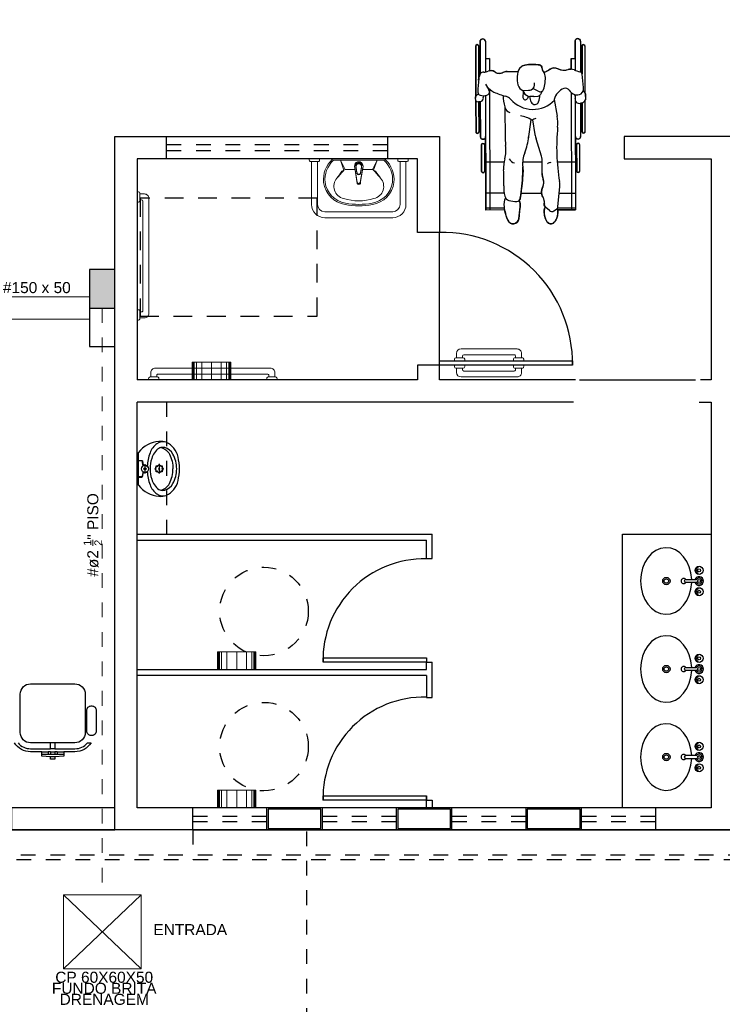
# Model space of a CAD drawing. Header units: feet. Extents: x 0 to 201, y 3 to 56.
# Tile 11 of 26: x 12.46 to 17.23, y 12.76 to 19.45. Entities that reach past the tile are written whole.
import ezdxf

# ---------------------------------------------------------------- set-up
doc = ezdxf.new("R2010")
doc.units = ezdxf.units.FT
doc.header["$LTSCALE"] = 0.1
doc.header["$MEASUREMENT"] = 0
for name, pattern in [('DASHED', [1.905, 1.27, -0.635]), ('HIDDEN', [0.9525, 0.635, -0.3175]), ('HIDDEN2', [0.47625, 0.3175, -0.15875])]:
    doc.linetypes.add(name, pattern=pattern)
doc.layers.get('0').update_dxf_attribs({"color": 251})
for name, color, linetype in [('01', 8, 'Continuous'), ('1', 1, 'Continuous'), ('ar-mob', 251, 'Continuous'), ('Arq-parede-alta', 5, 'Continuous'), ('ESQUADRIAS CORTE', 3, 'Continuous'), ('JANELA', 3, 'Continuous'), ('MOBILARIO', 8, 'Continuous'), ('parede', 5, 'Continuous'), ('PROJEÇÃO', 6, 'HIDDEN')]:
    doc.layers.add(name, color=color, linetype=linetype)
for name, color, linetype, lineweight in [('LO-Condutos', 1, 'Continuous', 5), ('LO-Textos conduto', 7, 'Continuous', 5), ('LOUÇAS', 1, 'Continuous', 9)]:
    doc.layers.add(name, color=color, linetype=linetype, lineweight=lineweight)
doc.styles.add('Arial', font='arial.ttf')

msp = doc.modelspace()

# ---------------------------------------------------------------- hatches: boundary and pattern name
h = msp.add_hatch(color=256)
h.dxf.hatch_style = 1
h.paths.add_polyline_path([(12.9374, 17.4911), (13.109, 17.4911), (13.109, 17.7528), (12.9374, 17.7528)])

# ---------------------------------------------------------------- linework, layer by layer
msp.add_line((12.9374, 17.4911), (13.109, 17.4911))
msp.add_lwpolyline([(12.9374, 17.2294), (13.109, 17.2294), (13.109, 17.7528), (12.9374, 17.7528)], close=True)
at = {"layer": '01'}
for p, q in [((13.3127, 16.4317), (13.3127, 16.3706)), ((13.4089, 16.4332), (13.4089, 16.3681))]:
    msp.add_line(p, q, dxfattribs=at)
for points in [[(13.5481, 16.3992, 0.054423), (13.5371, 16.4793), (13.5371, 16.4793, 0.129975), (13.5085, 16.5394), (13.5085, 16.5394, 0.115349), (13.4579, 16.5794), (13.4579, 16.5794, 0.10182), (13.4079, 16.5855), (13.4079, 16.5855, 0.216856), (13.2692, 16.5108), (13.2692, 16.5108, 0.186978), (13.2676, 16.5078), (13.2676, 16.5078), (13.2676, 16.3992), (13.2676, 16.2905, 0.186978), (13.2692, 16.2875), (13.2692, 16.2875, 0.216856), (13.4079, 16.2129), (13.4079, 16.2129, 0.10182), (13.4579, 16.2189), (13.4579, 16.2189, 0.115349), (13.5085, 16.259), (13.5085, 16.259, 0.129975), (13.5371, 16.3191), (13.5371, 16.3191, 0.054423), (13.5481, 16.3992), (13.5481, 16.3992)], [(13.4204, 16.5434, -0.234308), (13.479, 16.4993), (13.479, 16.4993, -0.122381), (13.5025, 16.3992), (13.5025, 16.3992)], [(13.3036, 16.4214, -0.511016), (13.2977, 16.4252), (13.2977, 16.4252), (13.2952, 16.4482, 0.298443), (13.2922, 16.4523), (13.2922, 16.4523), (13.2676, 16.4538)], [(13.2702, 16.4578), (13.2907, 16.4558, -0.358326), (13.2972, 16.4493), (13.2972, 16.4493), (13.2997, 16.4262, 0.447938), (13.3032, 16.4237), (13.3032, 16.4237, -0.216474), (13.3252, 16.4227), (13.3252, 16.4227)], [(13.4204, 16.255, 0.234308), (13.479, 16.299), (13.479, 16.299, 0.122381), (13.5025, 16.3992), (13.5025, 16.3992)], [(13.3036, 16.3769, 0.511016), (13.2977, 16.3731), (13.2977, 16.3731), (13.2952, 16.3501, 0.298443), (13.2922, 16.3461), (13.2922, 16.3461), (13.2676, 16.3446)], [(13.2702, 16.3406), (13.2907, 16.3426, 0.358326), (13.2972, 16.3491), (13.2972, 16.3491), (13.2997, 16.3721, 0.447938), (13.3032, 16.3746), (13.3032, 16.3746, 0.216474), (13.3252, 16.3756), (13.3252, 16.3756)]]:
    msp.add_lwpolyline(points, format="xyb", dxfattribs=at)
for centre, radius in [((13.3127, 16.3992), 0.024), ((13.3127, 16.3992), 0.00751), ((13.3848, 16.3992), 0.00401), ((13.4089, 16.3992), 0.024), ((13.3919, 16.4162), 0.00401), ((13.3919, 16.3822), 0.00401), ((13.4089, 16.4232), 0.00401), ((13.4089, 16.3992), 0.00401), ((13.4089, 16.3751), 0.00401), ((13.4259, 16.4162), 0.00401), ((13.4259, 16.3822), 0.00401), ((13.4329, 16.3992), 0.00401)]:
    msp.add_circle(centre, radius, dxfattribs=at)
for centre, radius, start, end in [((13.4351, 16.5129), 0.0704, 71.03003, 125.85636), ((13.472, 16.4642), 0.1315, 126.45735, 160.83652), ((13.4702, 16.4421), 0.1147, 122.92857, 166.31088), ((13.4342, 16.4907), 0.0544, 104.65612, 118.89796), ((13.4342, 16.4907), 0.0544, 75.35207, 104.65612), ((13.4157, 16.4466), 0.102, 31.10696, 71.57342), ((13.6047, 16.406), 0.2762, 158.4661, 177.68567), ((13.5432, 16.4044), 0.1955, 160.61118, 181.52764), ((13.329, 16.4026), 0.1991, 359.00776, 29.06473), ((13.6047, 16.3924), 0.2762, 182.31433, 201.5339), ((13.5432, 16.394), 0.1955, 178.47236, 199.38882), ((13.329, 16.3957), 0.1991, 330.93527, 0.99224), ((13.4702, 16.3562), 0.1147, 193.68912, 237.07143), ((13.472, 16.3342), 0.1315, 199.16348, 233.54265), ((13.4342, 16.3076), 0.0544, 241.10204, 255.34388), ((13.4342, 16.3076), 0.0544, 255.34388, 284.64793), ((13.4157, 16.3517), 0.102, 288.42658, 328.89304), ((13.4351, 16.2855), 0.0704, 234.14364, 288.96997)]:
    msp.add_arc(centre, radius, start, end, dxfattribs=at)
at = {"layer": '1', "color": 8}
msp.add_line((15.3123, 17.103), (15.3123, 18.0043), dxfattribs=at)
at = {"layer": '1', "color": 8, "linetype": 'DASHED'}
msp.add_lwpolyline([(13.2797, 18.2376), (13.2797, 17.4364), (14.4816, 17.4364), (14.4816, 18.2376)], close=True, dxfattribs=at)
at = {"layer": '1', "color": 8}
for points in [[(16.2613, 17.0028), (17.0475, 17.0028)], [(16.5542, 14.0984), (16.5542, 15.9555), (17.1551, 15.9555)]]:
    msp.add_lwpolyline(points, dxfattribs=at)
for centre, radius, start, end in [((15.3274, 17.118), 0.8865, 359.02898, 90.97102), ((15.2072, 15.1015), 0.6862, 88.74641, 181.25445), ((15.2072, 14.1635), 0.6862, 88.74641, 181.25445)]:
    msp.add_arc(centre, radius, start, end, dxfattribs=at)
at = {"layer": 'ar-mob', "color": 8}
for p, q in [((15.558, 19.2704), (15.5589, 18.9294)), ((15.5757, 19.2704), (15.5763, 19.0376)), ((15.587, 19.3006), (15.5876, 19.0783)), ((15.6225, 19.3007), (15.623, 19.0935)), ((16.2318, 19.3023), (16.2323, 19.1046)), ((16.2673, 19.3024), (16.2678, 19.0944)), ((16.2787, 19.2723), (16.2792, 19.08)), ((16.2965, 19.2723), (16.2973, 18.9564)), ((15.6512, 19.1841), (15.6228, 19.184)), ((15.6512, 19.1841), (15.6514, 19.1022)), ((16.2037, 19.1855), (16.2321, 19.1856)), ((16.2037, 19.1855), (16.2039, 19.1123)), ((15.8443, 19.0952), (15.77, 19.0966)), ((16.2896, 18.9873), (16.2795, 19.0785)), ((15.6233, 19.0103), (15.6468, 18.9715)), ((15.6351, 18.9909), (15.6666, 18.9656)), ((15.6406, 18.9865), (15.6378, 18.9865)), ((15.5574, 18.9274), (15.5642, 18.9368)), ((15.6235, 18.9338), (15.6255, 18.1564)), ((15.6518, 18.9775), (15.6539, 18.1565)), ((15.8747, 18.9692), (15.8838, 18.9533)), ((15.8792, 18.9613), (15.8778, 18.9209)), ((15.8887, 18.9675), (15.9164, 18.9691)), ((15.9152, 18.9295), (15.9076, 18.9136)), ((15.952, 18.9267), (15.9253, 18.928)), ((15.9539, 18.9268), (15.9803, 18.9303)), ((16.0079, 18.9632), (15.996, 18.9412)), ((16.2043, 18.9551), (16.2064, 18.158)), ((16.2328, 18.9337), (16.2328, 18.9121)), ((16.3032, 18.9135), (16.3029, 18.9394)), ((15.5579, 18.9008), (15.5549, 18.9162)), ((15.5589, 18.8977), (15.5595, 18.6845)), ((15.5767, 18.8898), (15.5773, 18.6846)), ((15.5881, 18.8908), (15.5887, 18.6544)), ((15.7555, 18.8569), (15.7573, 18.6354)), ((16.0905, 18.9078), (16.1104, 18.7935)), ((16.2328, 18.899), (16.2348, 18.158)), ((16.2684, 18.8809), (16.269, 18.6562)), ((16.2798, 18.8838), (16.2803, 18.6864)), ((16.2975, 18.897), (16.298, 18.6865)), ((15.9304, 18.7718), (15.914, 18.6369)), ((15.9426, 18.7683), (15.9594, 18.6701)), ((15.597, 18.5989), (15.5974, 18.4191)), ((15.6163, 18.5989), (15.6167, 18.4192)), ((16.0025, 18.523), (15.9668, 18.6391)), ((16.2417, 18.6006), (16.2422, 18.4208)), ((16.261, 18.6007), (16.2615, 18.4209)), ((15.7486, 18.4809), (15.6247, 18.4805)), ((16.0087, 18.4815), (15.8756, 18.4812)), ((16.0086, 18.4046), (16.0087, 18.4813)), ((16.234, 18.4821), (16.1098, 18.4818)), ((15.7502, 18.2704), (15.6252, 18.27)), ((15.864, 18.2704), (16.0041, 18.2704)), ((16.1152, 18.1781), (16.1272, 18.3165)), ((16.1233, 18.2713), (16.2345, 18.2716)), ((15.7504, 18.1701), (15.6255, 18.1698)), ((15.7529, 18.1568), (15.6255, 18.1564)), ((15.8494, 18.0973), (15.8579, 18.1774)), ((16.0576, 18.1521), (16.0323, 18.1732)), ((16.0871, 18.1501), (16.105, 18.1614)), ((16.1132, 18.1577), (16.2348, 18.158)), ((16.1134, 18.1711), (16.2348, 18.1714))]:
    msp.add_line(p, q, dxfattribs=at)
msp.add_lwpolyline([(16.2318, 19.3023), (16.2334, 19.3097), (16.2359, 19.3138), (16.2396, 19.3171), (16.2434, 19.319), (16.2495, 19.3201), (16.2534, 19.3197), (16.2571, 19.3184), (16.2608, 19.3161), (16.2608, 19.3161), (16.2652, 19.3107), (16.2669, 19.306), (16.2673, 19.2986), (16.2673, 19.2899), (16.2678, 19.0944), (16.2792, 19.0805), (16.2788, 19.2549), (16.2787, 19.2723), (16.2794, 19.2757), (16.2807, 19.2779), (16.2827, 19.2797), (16.2841, 19.2805), (16.2861, 19.281), (16.2876, 19.2812), (16.2901, 19.2808), (16.2916, 19.2802), (16.2933, 19.2791), (16.295, 19.2772), (16.2962, 19.2745), (16.2965, 19.2723), (16.2965, 19.2677), (16.2973, 18.9564), (16.2984, 18.9547), (16.3022, 18.9458), (16.3029, 18.9394), (16.303, 18.9308), (16.3031, 18.9179), (16.3029, 18.9095), (16.3017, 18.9047), (16.3004, 18.9015), (16.3004, 18.9015), (16.2975, 18.897), (16.298, 18.6865), (16.2972, 18.6827), (16.2972, 18.6827), (16.2945, 18.6794), (16.2892, 18.6776), (16.2892, 18.6776), (16.2841, 18.6792), (16.2822, 18.6809), (16.2809, 18.6832), (16.2803, 18.6864), (16.2803, 18.6941), (16.2798, 18.8838), (16.2684, 18.8809), (16.2689, 18.6815), (16.269, 18.6681), (16.269, 18.6562), (16.2681, 18.6504), (16.2681, 18.6504), (16.2627, 18.6426), (16.2627, 18.6426), (16.2513, 18.6384), (16.2513, 18.6384), (16.2464, 18.6391), (16.2464, 18.6384), (16.2422, 18.6409), (16.2355, 18.6479), (16.2335, 18.6561), (16.234, 18.4821), (16.242, 18.4822), (16.2417, 18.6006), (16.244, 18.6068), (16.2483, 18.6098), (16.2514, 18.6103), (16.2514, 18.6103), (16.2543, 18.6098), (16.257, 18.6085), (16.259, 18.6066), (16.259, 18.6066), (16.261, 18.6007), (16.261, 18.6007), (16.2611, 18.5941), (16.2611, 18.5843), (16.2615, 18.4357), (16.2615, 18.4209), (16.2587, 18.414), (16.2587, 18.414), (16.2519, 18.4112), (16.2519, 18.4112), (16.2466, 18.4127), (16.2466, 18.4127), (16.2422, 18.4208), (16.2422, 18.4208), (16.2422, 18.4336), (16.2421, 18.4498), (16.2421, 18.4747), (16.234, 18.4746), (16.2348, 18.1714), (16.2348, 18.158), (16.1132, 18.1577), (16.1149, 18.1455), (16.113, 18.1171), (16.104, 18.0929), (16.1003, 18.0865), (16.1003, 18.0865), (16.0899, 18.073), (16.0899, 18.073), (16.0819, 18.0667), (16.0737, 18.0636), (16.0667, 18.0628), (16.0629, 18.063), (16.0582, 18.064), (16.0557, 18.0647), (16.0525, 18.0662), (16.0485, 18.0685), (16.0447, 18.0716), (16.0418, 18.0749), (16.039, 18.079), (16.0367, 18.0832), (16.0343, 18.0882), (16.0287, 18.1024), (16.026, 18.1116), (16.025, 18.116), (16.023, 18.1276), (16.0221, 18.1381), (16.0221, 18.1487), (16.0225, 18.1556), (16.0247, 18.1662), (16.0293, 18.1761), (16.0255, 18.1817), (16.0227, 18.1899), (16.0227, 18.1993), (16.0237, 18.21), (16.0233, 18.2167), (16.0225, 18.2217), (16.0195, 18.2321), (16.0143, 18.2425), (16.0126, 18.2452), (16.0086, 18.2534), (16.006, 18.2611), (16.0043, 18.2685), (16.0033, 18.2802), (16.0051, 18.2961), (16.0098, 18.3101), (16.0147, 18.32), (16.0177, 18.329), (16.0195, 18.3437), (16.0181, 18.3564), (16.0138, 18.3701), (16.0104, 18.3843), (16.0088, 18.3982), (16.0086, 18.4148), (16.0087, 18.4299), (16.0087, 18.443), (16.0087, 18.4813), (15.8756, 18.4812), (15.8754, 18.4709), (15.8775, 18.4395), (15.8781, 18.4225), (15.8773, 18.4021), (15.8739, 18.3603), (15.8717, 18.3373), (15.8697, 18.3189), (15.8662, 18.288), (15.863, 18.2624), (15.8595, 18.2359), (15.8595, 18.2359), (15.8595, 18.2359), (15.8578, 18.2298), (15.8557, 18.2259), (15.8557, 18.2259), (15.8526, 18.222), (15.856, 18.2102), (15.8578, 18.2), (15.8583, 18.1933), (15.8584, 18.1845), (15.8579, 18.1774), (15.8565, 18.1641), (15.855, 18.1502), (15.8519, 18.121), (15.8494, 18.0973), (15.8452, 18.0835), (15.8378, 18.0734), (15.828, 18.0665), (15.8159, 18.0627), (15.8105, 18.0623), (15.8029, 18.063), (15.7955, 18.0652), (15.7891, 18.0686), (15.7823, 18.0742), (15.7741, 18.0867), (15.7706, 18.0957), (15.7655, 18.11), (15.7589, 18.1317), (15.7529, 18.1568), (15.6255, 18.1564), (15.6247, 18.4805), (15.6166, 18.4805), (15.6167, 18.4192), (15.616, 18.4154), (15.616, 18.4154), (15.6129, 18.4114), (15.6129, 18.4114), (15.6071, 18.4095), (15.6026, 18.4106), (15.6026, 18.4106), (15.5974, 18.4191), (15.5974, 18.4191), (15.5974, 18.4292), (15.597, 18.5989), (15.5991, 18.6049), (15.5991, 18.6049), (15.6066, 18.6086), (15.6066, 18.6086), (15.6117, 18.6071), (15.6117, 18.6071), (15.6163, 18.5989), (15.6163, 18.5989), (15.6166, 18.4844), (15.6247, 18.4844), (15.6242, 18.6545), (15.6211, 18.6445), (15.6211, 18.6445), (15.6158, 18.6394), (15.6128, 18.6379), (15.6105, 18.6372), (15.6065, 18.6367), (15.6021, 18.6373), (15.5989, 18.6384), (15.5954, 18.6406), (15.5954, 18.6406), (15.5908, 18.6461), (15.5889, 18.6516), (15.5887, 18.657), (15.5887, 18.661), (15.5881, 18.8908), (15.5767, 18.8908), (15.5773, 18.6846), (15.577, 18.6823), (15.576, 18.68), (15.5745, 18.6781), (15.5745, 18.6781), (15.5717, 18.6763), (15.5684, 18.6757), (15.5684, 18.6757), (15.5665, 18.6759), (15.5645, 18.6766), (15.563, 18.6775), (15.5615, 18.6789), (15.5603, 18.681), (15.5596, 18.6831), (15.5595, 18.6845), (15.5589, 18.8977), (15.5572, 18.9044), (15.5564, 18.9085), (15.5555, 18.9129), (15.5549, 18.9162), (15.5546, 18.9189), (15.555, 18.9221), (15.5559, 18.9248), (15.5574, 18.9274), (15.5589, 18.9294), (15.558, 19.2704), (15.5602, 19.2763), (15.5613, 19.2773), (15.5639, 19.2788), (15.5668, 19.2793), (15.5688, 19.279), (15.5709, 19.2782), (15.5733, 19.2764), (15.5741, 19.2754), (15.5749, 19.2742), (15.5755, 19.2725), (15.5757, 19.2704), (15.5757, 19.2674), (15.5763, 19.0376), (15.5782, 19.0531), (15.5796, 19.0594), (15.5818, 19.066), (15.5845, 19.0726), (15.5876, 19.0783), (15.5876, 19.0783), (15.5872, 19.3032), (15.5884, 19.3076), (15.5902, 19.3108), (15.5924, 19.3134), (15.5924, 19.3134), (15.5979, 19.3171), (15.6013, 19.3181), (15.6047, 19.3184), (15.6097, 19.3177), (15.6139, 19.3159), (15.6139, 19.3159), (15.6176, 19.3129), (15.619, 19.3112), (15.619, 19.3112), (15.6215, 19.3066), (15.6225, 19.3007), (15.6225, 19.2918), (15.6228, 19.184), (15.6512, 19.1841), (15.6514, 19.1022), (15.6624, 19.1032), (15.6647, 19.103), (15.6726, 19.1015), (15.6767, 19.1), (15.6839, 19.0962), (15.6871, 19.094), (15.6912, 19.0914), (15.6957, 19.089), (15.7024, 19.0865), (15.7082, 19.0852), (15.7172, 19.0844), (15.7255, 19.0851), (15.7309, 19.0863), (15.7376, 19.0887), (15.7439, 19.0916), (15.752, 19.0944), (15.7589, 19.0959), (15.7657, 19.0966), (15.7729, 19.0966), (15.7882, 19.0963), (15.8072, 19.0959), (15.8422, 19.0952), (15.8446, 19.096), (15.8573, 19.1211), (15.8651, 19.1288), (15.8702, 19.1326), (15.8803, 19.1377), (15.8912, 19.1408), (15.9015, 19.1425), (15.9117, 19.1438), (15.926, 19.1449), (15.94, 19.1453), (15.9506, 19.1452), (15.9635, 19.1445), (15.9743, 19.1434), (15.9819, 19.1424), (15.9888, 19.1413), (15.995, 19.1392), (16.0011, 19.1344), (16.0011, 19.1344), (16.0011, 19.1344), (16.0051, 19.1275), (16.0063, 19.1253), (16.0062, 19.1212), (16.0072, 19.1128), (16.0072, 19.1128), (16.0088, 19.1077), (16.0088, 19.1077), (16.0132, 19.0996), (16.016, 19.0959), (16.016, 19.0959), (16.0206, 19.0899), (16.0505, 19.1052), (16.0577, 19.1105), (16.0682, 19.1165), (16.0757, 19.1192), (16.0854, 19.1211), (16.0962, 19.1211), (16.1029, 19.12), (16.1109, 19.1177), (16.1159, 19.1155), (16.1296, 19.11), (16.1371, 19.1081), (16.1492, 19.1062), (16.1572, 19.1059), (16.1611, 19.106), (16.1695, 19.1068), (16.1738, 19.1075), (16.1835, 19.1098), (16.1835, 19.1098), (16.1916, 19.1117), (16.1968, 19.1122), (16.2009, 19.1124), (16.2039, 19.1124), (16.2037, 19.1855), (16.2321, 19.1856), (16.2318, 19.3023), (16.2327, 19.3065)], dxfattribs=at)
for centre, radius, start, end in [((16.2495, 19.3024), 0.0178, 0.15203, 180.15203), ((15.5668, 19.2704), 0.00888, 0.15203, 180.15203), ((15.6047, 19.3007), 0.0178, 0.15203, 180.15203), ((16.2876, 19.2723), 0.00888, 0.15203, 180.15203), ((15.9014, 19.0843), 0.0574, 100.1963, 158.28554), ((15.9414, 18.8619), 0.2834, 80.36875, 100.1963), ((15.9853, 19.1208), 0.0209, 1.10557, 80.36875), ((16.0454, 19.1219), 0.0392, 181.10557, 221.48098), ((16.0909, 19.0651), 0.0563, 63.66864, 127.67424), ((15.6545, 19.0391), 0.0775, 145.56434, 173.69771), ((15.6102, 19.0694), 0.0239, 86.37885, 145.56434), ((15.6156, 19.1552), 0.0621, 266.37885, 295.36692), ((15.6605, 19.0604), 0.0428, 53.28353, 115.36692), ((15.7171, 19.1363), 0.0518, 233.28353, 296.61502), ((15.7687, 19.0332), 0.0635, 88.87114, 116.61502), ((15.9875, 19.0501), 0.1501, 158.28554, 202.52594), ((15.9776, 19.062), 0.0513, 6.56193, 41.48098), ((15.8286, 19.0448), 0.2013, 339.7384, 6.56193), ((15.9756, 19.2145), 0.1325, 289.8777, 307.67424), ((16.1569, 19.1984), 0.0925, 243.66864, 286.72147), ((16.201, 19.0515), 0.0609, 67.30057, 106.72147), ((16.3039, 19.2973), 0.2055, 247.30057, 258.70499), ((16.2597, 19.0763), 0.0199, 6.32579, 78.70499), ((16.4884, 18.947), 0.9165, 173.69771, 179.44733), ((15.8864, 19.0081), 0.0407, 202.52594, 273.18652), ((15.9163, 19.0098), 0.0407, 270.15203, 15.58969), ((16.2447, 18.9823), 0.0451, 248.29544, 6.32579), ((15.5691, 18.9189), 0.0145, 143.95701, 190.85107), ((15.5743, 18.9294), 0.0125, 76.57056, 143.95701), ((15.5928, 18.9556), 0.021, 179.44733, 256.44108), ((15.6093, 19.024), 0.0913, 256.44108, 284.50488), ((15.6339, 18.915), 0.0274, 139.64142, 187.97856), ((15.6262, 18.959), 0.0242, 284.50488, 31.18111), ((15.707, 19.016), 0.0646, 231.25274, 245.9692), ((15.8844, 19.4138), 0.5001, 245.9692, 255.79608), ((15.9998, 18.9374), 0.2572, 180.72186, 198.22647), ((15.7461, 18.8675), 0.0634, 40.81325, 75.79608), ((15.8935, 18.9204), 0.0156, 177.97921, 334.38304), ((15.9277, 18.9785), 0.0506, 209.87711, 267.25781), ((16.0243, 18.935), 0.1019, 183.8596, 207.44699), ((15.7728, 18.6104), 0.4094, 59.32209, 65.03683), ((15.9525, 18.9372), 0.0106, 267.25781, 277.67516), ((15.9774, 18.9512), 0.0211, 277.67516, 331.52324), ((15.9943, 18.9837), 0.0246, 239.32209, 339.7384), ((15.8696, 18.9354), 0.1227, 338.62003, 0.3901), ((16.1904, 18.885), 0.1025, 110.09644, 167.0972), ((16.1658, 18.9522), 0.0309, 34.70056, 110.09644), ((16.2582, 19.0162), 0.0815, 214.70056, 248.29544), ((16.193, 18.9228), 0.0412, 344.56107, 23.83491), ((16.2739, 18.9392), 0.0291, 0.52545, 64.24832), ((15.5683, 18.9028), 0.0106, 190.85107, 244.55847), ((15.5791, 18.9255), 0.0358, 244.55847, 307.932), ((15.5919, 18.9091), 0.015, 307.932, 7.97856), ((15.9455, 19.0397), 0.2001, 220.81325, 316.83781), ((15.9583, 18.9007), 0.0275, 207.44699, 338.62003), ((16.2553, 18.9056), 0.0234, 164.56107, 246.85917), ((16.2633, 18.9244), 0.0438, 246.85917, 321.15022), ((16.2772, 18.9132), 0.026, 321.15022, 0.52545), ((15.8116, 18.8764), 0.062, 205.25691, 248.9795), ((15.8293, 18.5945), 0.2042, 57.42604, 81.37158), ((15.8394, 18.7465), 0.275, 354.31398, 9.83697), ((16.0329, 18.5901), 0.1998, 109.52235, 117.9683), ((17.493, 18.5819), 1.3867, 174.31398, 189.64149), ((15.5684, 18.6845), 0.00888, 180.15203, 0.15203), ((15.6065, 18.6545), 0.0178, 180.15203, 0.15203), ((15.5673, 18.679), 0.3493, 337.53995, 355.82), ((16.2037, 18.7119), 0.2479, 189.72762, 197.09654), ((16.2512, 18.6562), 0.0178, 180.15203, 0.15203), ((16.2892, 18.6864), 0.00888, 180.15203, 0.15203), ((15.6066, 18.5989), 0.00966, 0.15203, 180.15203), ((15.5399, 18.565), 0.2222, 344.3219, 7.60135), ((16.0874, 18.6381), 0.3301, 180.46406, 187.60135), ((16.2514, 18.6006), 0.00966, 0.15203, 180.15203), ((16.0694, 18.4714), 0.194, 157.53995, 186.20802), ((15.8676, 18.4815), 0.1412, 359.89809, 17.09654), ((15.9635, 18.4461), 0.2177, 164.3219, 184.64958), ((15.8351, 18.5315), 0.0579, 208.84503, 254.48787), ((16.0646, 18.4498), 0.0286, 79.52912, 135.46539), ((15.6071, 18.4191), 0.00966, 180.15203, 0.15203), ((14.9965, 18.3675), 0.7525, 356.45446, 4.64958), ((13.3256, 18.5924), 2.5588, 351.99106, 355.73502), ((15.6134, 18.4218), 0.2646, 355.73502, 6.20802), ((16.1238, 18.4044), 0.1152, 179.89809, 200.27924), ((16.2519, 18.4208), 0.00966, 180.15203, 0.15203), ((15.9685, 18.3073), 0.2214, 176.45446, 194.9875), ((15.9591, 18.3436), 0.0604, 331.26273, 20.27924), ((15.9972, 18.3278), 0.1304, 355.04495, 9.64149), ((16.0743, 18.2803), 0.071, 151.26273, 212.2367), ((15.8493, 18.193), 0.1013, 152.80495, 188.41307), ((15.794, 18.2606), 0.0408, 194.9875, 253.6343), ((15.8311, 18.3867), 0.1723, 253.6343, 271.44009), ((15.8348, 18.2394), 0.0249, 271.44009, 351.99106), ((15.7579, 18.1881), 0.1005, 353.91471, 19.7013), ((15.9626, 18.2099), 0.0611, 350.02963, 32.2367), ((16.0501, 18.1945), 0.0277, 170.02963, 230.22128), ((16.142, 18.2363), 0.3971, 188.41307, 202.1212), ((16.155, 18.1441), 0.133, 175.04546, 209.32517), ((16.0682, 18.1516), 0.0459, 147.87389, 175.04546), ((16.0737, 18.1714), 0.0251, 230.22128, 302.24817), ((16.0196, 18.1379), 0.0957, 317.31797, 17.55546), ((16.0933, 18.18), 0.0219, 302.24817, 355.04495), ((15.8104, 18.1015), 0.0392, 202.1212, 353.91471), ((16.0666, 18.0945), 0.0317, 209.32517, 317.31797)]:
    msp.add_arc(centre, radius, start, end, dxfattribs=at)
at = {"layer": 'Arq-parede-alta', "color": 8, "ltscale": 0.03}
for p, q in [((13.109, 18.6553), (15.3123, 18.6553)), ((13.4595, 18.5052), (13.4595, 18.6554)), ((14.9618, 18.5052), (14.9618, 18.6554)), ((13.2592, 18.5051), (13.2592, 17.0028)), ((15.1621, 18.5051), (13.2592, 18.5051)), ((15.3123, 17.103), (15.1621, 17.103)), ((15.1621, 17.103), (15.1621, 17.0028)), ((15.3123, 17.0028), (15.3123, 17.103)), ((15.1621, 17.0028), (13.2592, 17.0028)), ((16.235, 17.0028), (15.3123, 17.0028)), ((16.22, 16.8526), (13.2592, 16.8526))]:
    msp.add_line(p, q, dxfattribs=at)
for points in [[(13.109, 13.948), (13.109, 18.6553)], [(15.3123, 18.6553), (15.3123, 18.0043), (15.1621, 18.0043), (15.1621, 18.5051)], [(17.3792, 17.0027), (17.3054, 17.0027), (17.3054, 18.5051), (17.8963, 18.5051), (17.8963, 18.6553), (17.2303, 18.6553), (16.5642, 18.6553), (16.5642, 18.5051), (17.1551, 18.5051), (17.1551, 17.0027), (17.0813, 17.0027)], [(13.6375, 13.948), (13.6375, 14.0983), (13.2592, 14.0984), (13.2592, 16.8525)], [(17.0738, 16.8526), (17.1551, 16.8526), (17.1551, 14.0983)], [(17.1551, 14.0983), (16.7763, 14.0983), (16.7763, 13.948), (17.6837, 13.948), (17.6837, 14.0983), (17.3054, 14.0983)], [(13.6375, 13.948), (13.109, 13.948)]]:
    msp.add_lwpolyline(points, dxfattribs=at)
for points in [[(14.1383, 13.9481), (14.5169, 13.9481), (14.5169, 14.0984), (14.1383, 14.0984)], [(15.0177, 13.9481), (15.3962, 13.9481), (15.3962, 14.0984), (15.0177, 14.0984)], [(15.897, 13.9481), (16.2756, 13.9481), (16.2756, 14.0984), (15.897, 14.0984)]]:
    msp.add_lwpolyline(points, close=True, dxfattribs=at)
at = {"layer": 'Defpoints', "color": 8}
msp.add_lwpolyline([(1.4412, 39.7877), (14.9918, 39.7877), (14.9918, 28.3702), (9.0528, 28.3702), (9.0528, 25.3656), (33.0194, 25.3656), (33.0191, 13.948), (1.4412, 13.948), (1.4412, 25.3656), (6.7493, 25.3656), (6.7493, 28.3702), (1.4412, 28.3702)], close=True, dxfattribs=at)
at = {"layer": 'ESQUADRIAS CORTE', "color": 8}
for p, q in [((13.2592, 15.9555), (15.2623, 15.9555)), ((13.2592, 15.9155), (15.2222, 15.9155)), ((15.2222, 15.791), (15.2222, 15.9155)), ((14.1383, 14.0983), (13.6375, 14.0983)), ((15.0177, 14.0984), (14.5169, 14.0984)), ((15.897, 14.0984), (15.3962, 14.0984)), ((16.7763, 14.0984), (16.2756, 14.0984)), ((13.6375, 13.948), (14.1383, 13.948)), ((14.5169, 13.9481), (15.0177, 13.9481)), ((15.3962, 13.9481), (15.897, 13.9481)), ((16.2756, 13.9481), (16.7763, 13.9481))]:
    msp.add_line(p, q, dxfattribs=at)
for points in [[(15.3123, 17.133), (16.2137, 17.133), (16.2137, 17.103), (15.3123, 17.103)], [(15.2222, 15.0865), (14.5211, 15.0865), (14.5211, 15.1165), (15.2222, 15.1165)], [(15.2222, 14.1485), (14.5211, 14.1485), (14.5211, 14.1785), (15.2222, 14.1785)]]:
    msp.add_lwpolyline(points, close=True, dxfattribs=at)
for points in [[(15.2222, 15.791), (15.2623, 15.791), (15.2623, 15.9555)], [(13.2592, 15.0364), (15.2222, 15.0364), (15.2222, 15.0865)], [(15.2222, 14.8461), (15.2623, 14.8461), (15.2623, 15.0865)], [(15.2222, 14.9963), (13.2592, 14.9963)], [(15.2222, 14.0984), (15.2222, 14.1785)]]:
    msp.add_lwpolyline(points, dxfattribs=at)
at = {"layer": 'JANELA', "color": 8}
for p, q in [((15.2222, 15.0865), (15.2623, 15.0865)), ((15.2222, 14.9963), (15.2222, 14.8495)), ((15.2222, 14.1485), (15.2623, 14.1485)), ((15.2623, 14.1485), (15.2623, 14.0984))]:
    msp.add_line(p, q, dxfattribs=at)
for points in [[(14.1483, 13.9582), (14.5069, 13.9582), (14.5069, 14.0884), (14.1483, 14.0884)], [(15.0277, 13.9582), (15.3862, 13.9582), (15.3862, 14.0884), (15.0277, 14.0884)], [(15.907, 13.9582), (16.2656, 13.9582), (16.2656, 14.0884), (15.907, 14.0884)]]:
    msp.add_lwpolyline(points, close=True, dxfattribs=at)
at = {"layer": 'LO-Condutos', "linetype": 'Continuous'}
for p, q in [((12.9374, 17.5661), (12.2739, 17.5661)), ((12.9374, 17.4161), (12.2739, 17.4161)), ((12.7594, 13.5059), (13.2869, 13.0039)), ((13.2869, 13.5059), (12.7594, 13.0039))]:
    msp.add_line(p, q, dxfattribs=at)
at = {"layer": 'LO-Condutos', "linetype": 'HIDDEN2'}
msp.add_line((13.0232, 17.4911), (13.0232, 13.5059), dxfattribs=at)
at = {"layer": 'LO-Condutos', "linetype": 'Continuous'}
msp.add_lwpolyline([(12.7594, 13.0039), (13.2869, 13.0039), (13.2869, 13.5059), (12.7594, 13.5059)], close=True, dxfattribs=at)
at = {"layer": 'LOUÇAS', "color": 8}
for p, q in [((14.4431, 18.4851), (14.4431, 18.1946)), ((14.4832, 18.4851), (14.4832, 18.1946)), ((14.5926, 18.5051), (14.9346, 18.5051)), ((14.9342, 18.495), (14.5938, 18.495)), ((14.6391, 18.495), (14.6706, 18.4311)), ((14.6391, 18.495), (14.663, 18.4276)), ((14.8881, 18.495), (14.8566, 18.4311)), ((14.8881, 18.495), (14.8642, 18.4276)), ((15.044, 18.1946), (15.044, 18.4851)), ((15.0841, 18.1946), (15.0841, 18.4851)), ((14.6706, 18.4311), (14.7387, 18.4311)), ((14.7534, 18.3424), (14.7362, 18.4458)), ((14.7534, 18.3368), (14.7362, 18.4402)), ((14.7516, 18.4101), (14.7454, 18.4476)), ((14.7516, 18.4045), (14.7454, 18.442)), ((14.7738, 18.3424), (14.7909, 18.4458)), ((14.7738, 18.3368), (14.7909, 18.4402)), ((14.7755, 18.4101), (14.7817, 18.4476)), ((14.7755, 18.4045), (14.7817, 18.442)), ((14.7885, 18.4311), (14.8566, 18.4311)), ((14.5332, 18.1446), (14.9939, 18.1446)), ((14.5332, 18.1045), (14.9939, 18.1045)), ((15.4275, 17.1831), (15.4275, 17.153)), ((13.8946, 17.123), (13.6342, 17.123)), ((13.6342, 17.123), (13.6342, 17.0028)), ((13.641, 17.0028), (13.641, 17.123)), ((13.6474, 17.0028), (13.6474, 17.123)), ((13.6623, 17.0028), (13.6623, 17.123)), ((13.6979, 17.0028), (13.6979, 17.123)), ((13.7644, 17.123), (13.7644, 17.0028)), ((13.8309, 17.0028), (13.8309, 17.123)), ((13.8665, 17.0028), (13.8665, 17.123)), ((13.8813, 17.0028), (13.8813, 17.123)), ((13.8877, 17.0028), (13.8877, 17.123)), ((13.8946, 17.0028), (13.8946, 17.123)), ((15.4125, 17.143), (15.4125, 17.133)), ((15.4726, 17.153), (15.4225, 17.153)), ((15.4676, 17.153), (15.4676, 17.1631)), ((15.4826, 17.133), (15.4826, 17.143)), ((15.4125, 17.0929), (15.4125, 17.103)), ((15.4726, 17.0829), (15.4225, 17.0829)), ((15.4275, 17.0529), (15.4275, 17.0829)), ((15.4676, 17.0829), (15.4676, 17.0729)), ((15.4826, 17.103), (15.4826, 17.0929)), ((14.0654, 15.1565), (13.805, 15.1565)), ((13.805, 15.1565), (13.805, 15.0363)), ((13.8119, 15.0363), (13.8119, 15.1565)), ((13.8182, 15.0363), (13.8182, 15.1565)), ((13.8331, 15.0363), (13.8331, 15.1565)), ((13.8687, 15.0363), (13.8687, 15.1565)), ((13.9352, 15.1565), (13.9352, 15.0363)), ((14.0017, 15.0363), (14.0017, 15.1565)), ((14.0373, 15.0363), (14.0373, 15.1565)), ((14.0522, 15.0363), (14.0522, 15.1565)), ((14.0585, 15.0363), (14.0585, 15.1565)), ((14.0654, 15.0363), (14.0654, 15.1565)), ((14.0654, 14.2186), (13.805, 14.2186)), ((13.805, 14.2186), (13.805, 14.0984)), ((13.8119, 14.0984), (13.8119, 14.2186)), ((13.8182, 14.0984), (13.8182, 14.2186)), ((13.8331, 14.0984), (13.8331, 14.2186)), ((13.8687, 14.0984), (13.8687, 14.2186)), ((13.9352, 14.2186), (13.9352, 14.0984)), ((14.0017, 14.0984), (14.0017, 14.2186)), ((14.0373, 14.0984), (14.0373, 14.2186)), ((14.0522, 14.0984), (14.0522, 14.2186)), ((14.0585, 14.0984), (14.0585, 14.2186)), ((14.0654, 14.0984), (14.0654, 14.2186))]:
    msp.add_line(p, q, dxfattribs=at)
for points in [[(14.4281, 18.5051), (14.4281, 18.4951, 0.414214), (14.4381, 18.4851), (14.4381, 18.4851), (14.4882, 18.4851, 0.414214), (14.4982, 18.4951), (14.4982, 18.4951), (14.4982, 18.5051)], [(15.029, 18.5051), (15.029, 18.4951, 0.414214), (15.039, 18.4851), (15.039, 18.4851), (15.0891, 18.4851, 0.414214), (15.0991, 18.4951), (15.0991, 18.4951), (15.0991, 18.5051)], [(13.2592, 18.2806), (13.2692, 18.2806, -0.414213), (13.2792, 18.2706), (13.2792, 18.2706), (13.2792, 18.2205, -0.414214), (13.2692, 18.2105), (13.2692, 18.2105), (13.2592, 18.2105)], [(13.2792, 18.2656), (13.3093, 18.2656, -0.414214), (13.3393, 18.2355), (13.3393, 18.2355), (13.3393, 17.4543, -0.414214), (13.3093, 17.4243), (13.3093, 17.4243), (13.2792, 17.4243)], [(13.2792, 17.4643), (13.2892, 17.4643, 0.414214), (13.2993, 17.4743), (13.2993, 17.4743), (13.2993, 18.2155, 0.414213), (13.2892, 18.2255), (13.2892, 18.2255), (13.2792, 18.2255)], [(13.2592, 17.4794), (13.2692, 17.4794, -0.414214), (13.2792, 17.4693), (13.2792, 17.4693), (13.2792, 17.4193, -0.414214), (13.2692, 17.4092), (13.2692, 17.4092), (13.2592, 17.4092)], [(15.8682, 17.153), (15.8682, 17.1831, 0.414214), (15.8381, 17.2131), (15.8381, 17.2131), (15.4576, 17.2131)], [(15.4776, 17.1731), (15.8181, 17.1731, -0.414214), (15.8281, 17.1631), (15.8281, 17.1631), (15.8281, 17.153)], [(15.8832, 17.133), (15.8832, 17.143, 0.414214), (15.8732, 17.153), (15.8732, 17.153), (15.8231, 17.153, 0.414214), (15.8131, 17.143), (15.8131, 17.143), (15.8131, 17.133)], [(13.3526, 17.0228), (13.3526, 17.0529, -0.414214), (13.3827, 17.0829), (13.3827, 17.0829), (14.1638, 17.0829, -0.414214), (14.1939, 17.0529), (14.1939, 17.0529), (14.1939, 17.0228)], [(15.8682, 17.0829), (15.8682, 17.0529, -0.414214), (15.8382, 17.0228), (15.8382, 17.0228), (15.4576, 17.0228)], [(15.4776, 17.0629), (15.8181, 17.0629, 0.414214), (15.8282, 17.0729), (15.8282, 17.0729), (15.8282, 17.0829)], [(15.8832, 17.103), (15.8832, 17.0929, -0.414214), (15.8732, 17.0829), (15.8732, 17.0829), (15.8232, 17.0829, -0.414214), (15.8131, 17.0929), (15.8131, 17.0929), (15.8131, 17.103)], [(13.3376, 17.0028), (13.3376, 17.0128, -0.414214), (13.3476, 17.0228), (13.3476, 17.0228), (13.3977, 17.0228, -0.414214), (13.4077, 17.0128), (13.4077, 17.0128), (13.4077, 17.0028)], [(14.1538, 17.0228), (14.1538, 17.0329, 0.414214), (14.1438, 17.0429), (14.1438, 17.0429), (13.4027, 17.0429, 0.414214), (13.3927, 17.0329), (13.3927, 17.0329), (13.3927, 17.0228)], [(14.1388, 17.0028), (14.1388, 17.0128, -0.414214), (14.1488, 17.0228), (14.1488, 17.0228), (14.1989, 17.0228, -0.414214), (14.2089, 17.0128), (14.2089, 17.0128), (14.2089, 17.0028)]]:
    msp.add_lwpolyline(points, format="xyb", dxfattribs=at)
for centre, radius, start, end in [((14.7141, 18.3618), 0.1901, 133.14216, 185.66519), ((14.7141, 18.3618), 0.1801, 133.14216, 185.60056), ((14.597, 18.4868), 0.0188, 103.70542, 133.50865), ((14.597, 18.4868), 0.00878, 110.10698, 133.50865), ((14.7636, 18.4552), 0.0289, 341.15128, 198.84872), ((14.7636, 18.4496), 0.0289, 341.15128, 198.84872), ((14.7636, 18.4552), 0.0197, 337.34559, 202.65441), ((14.7636, 18.4496), 0.0197, 337.34559, 202.65441), ((14.8131, 18.3618), 0.1801, 354.39944, 47.72153), ((14.9301, 18.4868), 0.0188, 46.49135, 76.29458), ((14.8131, 18.3618), 0.1901, 354.33481, 46.85784), ((18.7056, 14.8727), 5.3833, 138.67232, 139.44029), ((18.9951, 15.2425), 5.3833, 143.83475, 144.44029), ((14.6579, 18.4128), 0.011, 81.72893, 143.83474), ((14.6706, 18.421), 0.0101, 90, 138.67232), ((14.7636, 18.4123), 0.0121, 190.08395, 349.91605), ((14.7636, 18.4067), 0.0121, 190.08395, 349.91605), ((14.8566, 18.421), 0.0101, 41.32768, 90), ((10.8216, 14.8727), 5.3833, 40.55971, 41.32768), ((14.8693, 18.4128), 0.011, 36.16526, 98.27107), ((10.5321, 15.2425), 5.3833, 35.55971, 36.16525), ((14.6997, 18.3675), 0.1765, 187.98613, 260.70653), ((14.6997, 18.3675), 0.1664, 188.05589, 260.70653), ((14.6786, 18.3171), 0.0842, 138.29598, 257.88589), ((14.7636, 18.3467), 0.0122, 161.28454, 18.71546), ((14.7636, 18.3411), 0.0122, 161.28454, 18.71546), ((14.7636, 18.3485), 0.0119, 210.80459, 329.19541), ((14.7636, 18.3429), 0.0119, 210.80459, 329.19541), ((14.8275, 18.3675), 0.1664, 279.29347, 351.94411), ((14.8275, 18.3675), 0.1765, 279.29347, 352.01387), ((14.8486, 18.3171), 0.0842, 282.11411, 41.70402), ((14.5332, 18.1946), 0.0901, 180, 270), ((14.5332, 18.1946), 0.0501, 180, 270), ((14.7636, 18.5588), 0.3399, 252.41298, 287.587), ((14.7636, 18.675), 0.4904, 259.13661, 280.86339), ((14.7636, 18.6756), 0.481, 259.0941, 280.9059), ((14.9939, 18.1946), 0.0501, 270, 0), ((14.9939, 18.1946), 0.0901, 270, 0), ((15.4576, 17.1831), 0.03, 90, 180), ((15.4225, 17.143), 0.01, 90, 180), ((15.4776, 17.1631), 0.01, 90, 180), ((15.4726, 17.143), 0.01, 0, 90), ((15.4225, 17.0929), 0.01, 180, 270), ((15.4576, 17.0529), 0.03, 180, 270), ((15.4776, 17.0729), 0.01, 180, 270), ((15.4726, 17.0929), 0.01, 270, 0)]:
    msp.add_arc(centre, radius, start, end, dxfattribs=at)
at = {"layer": 'MOBILARIO', "color": 8, "linetype": 'Continuous'}
for p, q in [((17.0632, 15.7125), (17.0577, 15.7125)), ((17.0632, 15.7125), (17.0577, 15.7125)), ((16.9826, 15.6474), (17.0555, 15.6474)), ((16.9826, 15.6474), (17.0555, 15.6474)), ((17.0631, 15.7075), (17.0577, 15.7075)), ((17.0631, 15.7075), (17.0577, 15.7075)), ((17.0555, 15.6274), (16.9826, 15.6274)), ((17.0555, 15.6274), (16.9826, 15.6274)), ((17.0632, 15.5673), (17.0577, 15.5673)), ((17.0632, 15.5673), (17.0577, 15.5673)), ((17.0631, 15.5623), (17.0577, 15.5623)), ((17.0631, 15.5623), (17.0577, 15.5623)), ((17.0632, 15.1151), (17.0577, 15.1151)), ((17.0632, 15.1151), (17.0577, 15.1151)), ((17.0631, 15.1101), (17.0577, 15.1101)), ((17.0631, 15.1101), (17.0577, 15.1101)), ((16.9826, 15.05), (17.0555, 15.05)), ((16.9826, 15.05), (17.0555, 15.05)), ((17.0555, 15.03), (16.9826, 15.03)), ((17.0555, 15.03), (16.9826, 15.03)), ((17.0632, 14.9699), (17.0577, 14.9699)), ((17.0632, 14.9699), (17.0577, 14.9699)), ((17.0631, 14.9649), (17.0577, 14.9649)), ((17.0631, 14.9649), (17.0577, 14.9649)), ((17.0631, 14.5173), (17.0577, 14.5173)), ((17.0631, 14.5173), (17.0577, 14.5173)), ((17.0632, 14.5123), (17.0577, 14.5123)), ((17.0632, 14.5123), (17.0577, 14.5123)), ((17.0555, 14.4522), (16.9826, 14.4522)), ((17.0555, 14.4522), (16.9826, 14.4522)), ((16.9826, 14.4322), (17.0555, 14.4322)), ((16.9826, 14.4322), (17.0555, 14.4322)), ((17.0631, 14.3721), (17.0577, 14.3721)), ((17.0631, 14.3721), (17.0577, 14.3721)), ((17.0632, 14.3671), (17.0577, 14.3671)), ((17.0632, 14.3671), (17.0577, 14.3671))]:
    msp.add_line(p, q, dxfattribs=at)
at = {"layer": 'MOBILARIO', "color": 8}
for p, q in [((12.6572, 14.4787), (12.6572, 14.4587)), ((12.6722, 14.4787), (12.6572, 14.4787)), ((12.6722, 14.4787), (12.6722, 14.4587)), ((12.7023, 14.4437), (12.6722, 14.4437)), ((12.7023, 14.4787), (12.7023, 14.4587)), ((12.7173, 14.4787), (12.7023, 14.4787)), ((12.7173, 14.4587), (12.7023, 14.4587)), ((12.7173, 14.4787), (12.7173, 14.4587))]:
    msp.add_line(p, q, dxfattribs=at)
at = {"layer": 'MOBILARIO'}
for points in [[(12.6722, 14.5388), (12.537, 14.5388, -0.414214), (12.4669, 14.6089), (12.4669, 14.6089), (12.4669, 14.8693, -0.414214), (12.537, 14.9394), (12.537, 14.9394), (12.8375, 14.9394, -0.414214), (12.9076, 14.8693), (12.9076, 14.8693), (12.9076, 14.6089, -0.414214), (12.8375, 14.5388), (12.8375, 14.5388), (12.7023, 14.5388), (12.7023, 14.4987), (12.8375, 14.4987, 0.223888), (12.9225, 14.5388), (12.9225, 14.5388), (12.9472, 14.5388, -0.255924), (12.8375, 14.4787), (12.8375, 14.4787), (12.7624, 14.4787), (12.7624, 14.4487), (12.7023, 14.4437), (12.7023, 14.4286), (12.6722, 14.4286), (12.6722, 14.4437), (12.6121, 14.4487), (12.6121, 14.4787), (12.537, 14.4787, -0.255924), (12.4273, 14.5388)], [(12.9176, 14.6189), (12.9176, 14.7591, -0.414214), (12.9476, 14.7892), (12.9476, 14.7892), (12.9527, 14.7892, -0.414214), (12.9827, 14.7591), (12.9827, 14.7591), (12.9827, 14.6189, -0.414214), (12.9527, 14.5889), (12.9527, 14.5889), (12.9476, 14.5889, -0.414214), (12.9176, 14.6189), (12.9176, 14.6189)], [(12.452, 14.5388, 0.223888), (12.537, 14.4987), (12.537, 14.4987), (12.6722, 14.4987), (12.6722, 14.5388)]]:
    msp.add_lwpolyline(points, format="xyb", dxfattribs=at)
for points in [[(12.7023, 14.5388), (12.6722, 14.5388)], [(12.6121, 14.4787), (12.6572, 14.4787)], [(12.6572, 14.4587), (12.6121, 14.4587)], [(12.6722, 14.4587), (12.6572, 14.4587)], [(12.7023, 14.4987), (12.6722, 14.4987)], [(12.6722, 14.4787), (12.7023, 14.4787)], [(12.7023, 14.4587), (12.6722, 14.4587)], [(12.7173, 14.4787), (12.7624, 14.4787)], [(12.7624, 14.4587), (12.7173, 14.4587)]]:
    msp.add_lwpolyline(points, dxfattribs=at)
at = {"layer": 'MOBILARIO', "color": 8, "linetype": 'Continuous'}
for centre, radius in [((17.0728, 15.71), 0.0275), ((17.0728, 15.71), 0.0275), ((17.0527, 15.71), 0.0056), ((17.0527, 15.71), 0.0056), ((17.0728, 15.71), 0.01), ((17.0728, 15.71), 0.01), ((16.8507, 15.6373), 0.025), ((16.8507, 15.6373), 0.015), ((17.0728, 15.6374), 0.01), ((17.0728, 15.6374), 0.01), ((17.0728, 15.5648), 0.0275), ((17.0728, 15.5648), 0.0275), ((17.0527, 15.5648), 0.0056), ((17.0527, 15.5648), 0.0056), ((17.0728, 15.5648), 0.01), ((17.0728, 15.5648), 0.01), ((17.0728, 15.1126), 0.0275), ((17.0728, 15.1126), 0.0275), ((17.0527, 15.1126), 0.0056), ((17.0527, 15.1126), 0.0056), ((17.0728, 15.1126), 0.01), ((17.0728, 15.1126), 0.01), ((16.8507, 15.0398), 0.025), ((16.8507, 15.0398), 0.015), ((17.0728, 15.04), 0.01), ((17.0728, 15.04), 0.01), ((17.0728, 14.9674), 0.0275), ((17.0728, 14.9674), 0.0275), ((17.0728, 14.9674), 0.01), ((17.0728, 14.9674), 0.01), ((17.0527, 14.9674), 0.0056), ((17.0527, 14.9674), 0.0056), ((17.0728, 14.5148), 0.0275), ((17.0728, 14.5148), 0.0275), ((17.0527, 14.5148), 0.0056), ((17.0527, 14.5148), 0.0056), ((17.0728, 14.5148), 0.01), ((17.0728, 14.5148), 0.01), ((16.8507, 14.4424), 0.025), ((16.8507, 14.4424), 0.015), ((17.0728, 14.4422), 0.01), ((17.0728, 14.4422), 0.01), ((17.0728, 14.3696), 0.0275), ((17.0728, 14.3696), 0.0275), ((17.0527, 14.3696), 0.0056), ((17.0527, 14.3696), 0.0056), ((17.0728, 14.3696), 0.01), ((17.0728, 14.3696), 0.01)]:
    msp.add_circle(centre, radius, dxfattribs=at)
for centre, radius, start, end in [((17.0728, 15.71), 0.02, 105.7907, 164.7593), ((17.0728, 15.71), 0.02, 105.7907, 164.7593), ((16.9679, 15.6372), 0.0175, 35.79671, 326.13461), ((16.9679, 15.6372), 0.0175, 35.79671, 326.13461), ((16.9826, 15.6374), 0.01, 90, 270), ((16.9826, 15.6374), 0.01, 90, 270), ((17.0728, 15.6374), 0.03, 199.6397, 160.3486), ((17.0728, 15.6374), 0.03, 199.6397, 160.3486), ((17.0728, 15.71), 0.02, 195.9211, 253.5587), ((17.0728, 15.71), 0.02, 195.9211, 253.5587), ((17.0728, 15.6374), 0.02, 210.2446, 149.6569), ((17.0728, 15.6374), 0.02, 210.2446, 149.6569), ((17.0728, 15.5648), 0.02, 105.9116, 163.88), ((17.0728, 15.5648), 0.02, 105.9116, 163.88), ((17.0728, 15.5648), 0.02, 196.0953, 253.7658), ((17.0728, 15.5648), 0.02, 196.0953, 253.7658), ((17.0728, 15.1126), 0.02, 105.7907, 164.7593), ((17.0728, 15.1126), 0.02, 105.7907, 164.7593), ((16.9679, 15.0397), 0.0175, 35.79671, 326.13461), ((16.9679, 15.0397), 0.0175, 35.79671, 326.13461), ((16.9826, 15.04), 0.01, 90, 270), ((16.9826, 15.04), 0.01, 90, 270), ((17.0728, 15.04), 0.03, 199.6397, 160.3486), ((17.0728, 15.04), 0.03, 199.6397, 160.3486), ((17.0728, 15.1126), 0.02, 195.9211, 253.5587), ((17.0728, 15.1126), 0.02, 195.9211, 253.5587), ((17.0728, 15.04), 0.02, 210.2446, 149.6569), ((17.0728, 15.04), 0.02, 210.2446, 149.6569), ((17.0728, 14.9674), 0.02, 105.9116, 163.88), ((17.0728, 14.9674), 0.02, 105.9116, 163.88), ((17.0728, 14.9674), 0.02, 196.0953, 253.7658), ((17.0728, 14.9674), 0.02, 196.0953, 253.7658), ((17.0728, 14.5148), 0.02, 106.2342, 163.9047), ((17.0728, 14.5148), 0.02, 106.2342, 163.9047), ((17.0728, 14.5148), 0.02, 196.12, 254.0884), ((17.0728, 14.5148), 0.02, 196.12, 254.0884), ((16.9679, 14.4425), 0.0175, 33.86539, 324.20329), ((16.9679, 14.4425), 0.0175, 33.86539, 324.20329), ((16.9826, 14.4422), 0.01, 90, 270), ((16.9826, 14.4422), 0.01, 90, 270), ((17.0728, 14.4422), 0.03, 199.6514, 160.3603), ((17.0728, 14.4422), 0.03, 199.6514, 160.3603), ((17.0728, 14.4422), 0.02, 210.3431, 149.7554), ((17.0728, 14.4422), 0.02, 210.3431, 149.7554), ((17.0728, 14.3696), 0.02, 106.4413, 164.0789), ((17.0728, 14.3696), 0.02, 106.4413, 164.0789), ((17.0728, 14.3696), 0.02, 195.2407, 254.2093), ((17.0728, 14.3696), 0.02, 195.2407, 254.2093)]:
    msp.add_arc(centre, radius, start, end, dxfattribs=at)
for centre, major_axis, start_param, end_param in [((16.8491, 15.6377), (0, 0.226), 4.755602, 10.950133), ((16.8491, 15.0402), (0, 0.226), 4.755602, 10.950133), ((16.8491, 14.442), (0, -0.226), 1.616237, 7.810769)]:
    msp.add_ellipse(centre, major_axis=major_axis, ratio=0.76869, start_param=start_param, end_param=end_param, dxfattribs=at)
at = {"layer": 'parede', "color": 8}
msp.add_lwpolyline([(13.1087, 14.0984), (12.4077, 14.0984), (12.4077, 13.9481), (13.1087, 13.9481)], dxfattribs=at)
at = {"layer": 'PROJEÇÃO', "color": 8, "ltscale": 0.7}
for p, q in [((13.4595, 18.6003), (14.9618, 18.6003)), ((13.4595, 18.5602), (14.9618, 18.5602)), ((14.1383, 14.0382), (13.6375, 14.0382)), ((14.1383, 14.0031), (13.6375, 14.0031)), ((15.0177, 14.0383), (14.5169, 14.0383)), ((15.0177, 14.0032), (14.5169, 14.0032)), ((15.897, 14.0383), (15.3962, 14.0383)), ((15.897, 14.0032), (15.3962, 14.0032)), ((16.7763, 14.0383), (16.2756, 14.0383)), ((16.7763, 14.0032), (16.2756, 14.0032)), ((13.6375, 13.9481), (13.6375, 13.7477))]:
    msp.add_line(p, q, dxfattribs=at)
for points in [[(13.4595, 16.8525), (13.4595, 15.9555)], [(1.2408, 14.7493), (1.2408, 13.7477), (33.2197, 13.7477), (33.2197, 14.7493), (33.0194, 14.7493)], [(1.2709, 14.7192), (1.2709, 13.7778), (33.1896, 13.7778), (33.1896, 14.7192), (33.0194, 14.7192)], [(13.2091, 7.0375), (14.411, 7.0375), (14.411, 13.948)]]:
    msp.add_lwpolyline(points, dxfattribs=at)
at = {"layer": 'PROJEÇÃO', "color": 8, "ltscale": 0.05}
for centre in [(14.1205, 15.4311), (14.1205, 14.5131)]:
    msp.add_circle(centre, 0.3005, dxfattribs=at)

# ---------------------------------------------------------------- texts
at = {"layer": 'LO-Textos conduto', "char_height": 0.075, "width": 0.920236, "attachment_point": 8, "line_spacing_factor": 0.6, "style": 'Arial'}
for s, insert, rotation in [('#150 x 50', (12.5793, 17.5914), 0.00021), ('\\A1;#ø2 {\\H0.7x;\\S1/2;}" PISO', (13.0222, 15.9505), 90.00021), ('ENTRADA', (13.6201, 13.2333), 0.00021), ('CP 60X60X50 FUNDO BRITA\\PDRENAGEM', (13.0364, 12.7588), 0.00021)]:
    msp.add_mtext(s, dxfattribs=dict(at, insert=insert, rotation=rotation))

doc.saveas('drawing.dxf')
